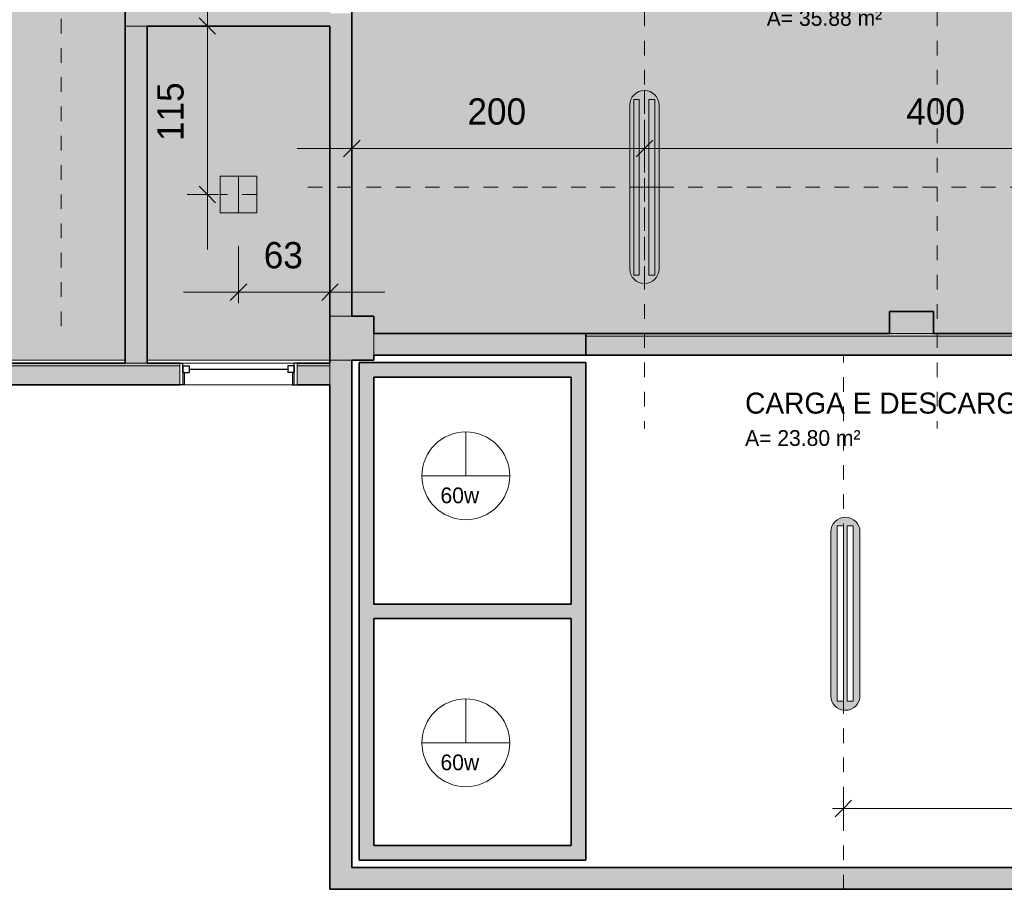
# Model space of a CAD drawing. Header units: metres. Extents: x -31 to 96, y -24 to 31.
# Tile 2 of 155: x -21.5 to -14.77, y -24.46 to -18.52. Entities that reach past the tile are written whole.
import ezdxf

# ---------------------------------------------------------------- set-up
doc = ezdxf.new("R2010")
doc.units = ezdxf.units.M
doc.linetypes.add('Oculta', pattern=[0.007144, 0.004763, -0.002381])
for name, color, linetype, lineweight in [('A-ANNO-DIMS', 211, 'Continuous', 9), ('A-ANNO-DIMS-75', 211, 'Continuous', 9), ('A-AREA-IDEN', 2, 'Continuous', 9), ('A-DETL', 90, 'Continuous', 18), ('A-DETL-GENF', 92, 'Continuous', 18), ('A-DETL-HDLN', 90, 'Oculta', 18), ('A-DETL-THIN', 151, 'Continuous', 18), ('A-GLAZ', 151, 'Continuous', 18), ('A-WALL', 113, 'Continuous', 18), ('A-WALL-PATT', 111, 'Continuous', 35), ('G-ANNO-TEXT', 231, 'Continuous', 9)]:
    doc.layers.add(name, color=color, linetype=linetype, lineweight=lineweight)
doc.styles.add('Century Gothic_1', font='GOTHIC.TTF', dxfattribs={"height": 0.251495})
doc.styles.add('Century Gothic_2', font='GOTHIC.TTF', dxfattribs={"height": 0.179639})
doc.styles.add('Century Gothic_3', font='GOTHIC.TTF', dxfattribs={"height": 0.107783})
doc.styles.add('Century Gothic_B', font='txt', dxfattribs={"height": 0.143612})
doc.dimstyles.new('_Cotas_detalhamento_2_5_mm', dxfattribs={"dimscale": 0.3048, "dimtxt": 0.1875, "dimasz": 0.369094, "dimexe": 0.246063, "dimexo": 0.738189, "dimgap": 0.369094, "dimtad": 1, "dimdec": 0, "dimlfac": 100, "dimzin": 0, "dimdsep": 46, "dimtxsty": 'Century Gothic_2', "dimblk1": 'OBLIQUE', "dimblk2": 'OBLIQUE', "dimsah": 1, "dimcen": 0.09, "dimdle": 1.230315, "dimazin": 0, "dimtfac": 1, "dimtdec": 4, "dimtix": 1, "dimtmove": 0, "dimatfit": 3, "dimfxl": 1, "dimtvp": 1, "dimtolj": 1, "dimtzin": 0, "dimarcsym": 2})
doc.dimstyles.new('_Cotas_detalhamento_3_5_mm', dxfattribs={"dimscale": 0.3048, "dimtxt": 0.2625, "dimasz": 0.369094, "dimexe": 0.246063, "dimexo": 0.738189, "dimgap": 0.369094, "dimtad": 1, "dimdec": 0, "dimlfac": 100, "dimzin": 0, "dimdsep": 46, "dimtxsty": 'Century Gothic_1', "dimblk1": 'OBLIQUE', "dimblk2": 'OBLIQUE', "dimsah": 1, "dimcen": 0.09, "dimdle": 0.246063, "dimazin": 0, "dimtfac": 1, "dimtdec": 4, "dimtix": 1, "dimtmove": 0, "dimatfit": 3, "dimfxl": 1, "dimtvp": 1, "dimtolj": 1, "dimtzin": 0, "dimarcsym": 2})

# ---------------------------------------------------------------- blocks, each defined once
blk = doc.blocks.new('Casement w Mullions-Number_0002 - _JANELA 3-2386841-PLANTA DE TETO - LUMINOTÉCNICO')
at = {"layer": 'A-GLAZ', "lineweight": 25}
for p, q in [((-0.4, 0.075), (-0.38095, 0.075)), ((-0.38095, 0.01055), (-0.38095, 0.075)), ((0.38095, 0.01055), (0.38095, 0.075)), ((0.4, 0.075), (0.38095, 0.075)), ((-0.38095, 0.055), (-0.38095, 0.01055)), ((-0.38095, 0.055), (-0.3365, 0.055)), ((-0.38095, 0.01055), (-0.3365, 0.01055)), ((-0.38095, 0.01055), (-0.36825, 0.01055)), ((-0.36825, -0.075), (-0.36825, 0.01055)), ((-0.3365, 0.055), (-0.3365, 0.01055)), ((-0.3365, 0.03277), (0.3365, 0.03277)), ((0.3365, 0.055), (0.3365, 0.01055)), ((0.38095, 0.055), (0.3365, 0.055)), ((0.38095, 0.01055), (0.3365, 0.01055)), ((0.36825, 0.01055), (0.38095, 0.01055)), ((0.36825, 0.01055), (0.36825, -0.075)), ((0.38095, 0.055), (0.38095, 0.01055)), ((-0.36825, -0.075), (-0.4, -0.075)), ((0.36825, -0.075), (0.4, -0.075))]:
    blk.add_line(p, q, dxfattribs=at)
at = {"layer": 'A-GLAZ'}
for p, q in [((-0.38095, 0.075), (-0.4, 0.075)), ((-0.4, 0.075), (-0.4, -0.075)), ((-0.38095, -0.075), (-0.38095, 0.075)), ((0.38095, 0.075), (-0.38095, 0.075)), ((-0.38095, 0.075), (-0.38095, -0.075)), ((0.38095, 0.075), (0.38095, -0.075)), ((0.4, 0.075), (0.38095, 0.075)), ((0.38095, -0.075), (0.38095, 0.075)), ((0.4, -0.075), (0.4, 0.075)), ((-0.4, -0.075), (-0.38095, -0.075)), ((-0.38095, -0.075), (0.38095, -0.075)), ((0.38095, -0.075), (0.4, -0.075))]:
    blk.add_line(p, q, dxfattribs=at)
blk = doc.blocks.new('DIMBLOCK66-PLANTA DE TETO - LUMINOTÉCNICO')
at = {"layer": 'A-ANNO-DIMS-75'}
for p, q in [((-15.8673, -24.0578), (-15.8673, -23.8374)), ((-12.5073, -24.0578), (-12.5073, -23.8374)), ((-15.9423, -23.9124), (-12.5073, -23.9124)), ((-15.8673, -23.9124), (-15.8673, -24.0578)), ((-12.5073, -23.9124), (-12.5073, -24.0578))]:
    blk.add_line(p, q, dxfattribs=at)
at = {"layer": 'A-ANNO-DIMS-75', "lineweight": 18}
for p, q in [((-15.8673, -23.9124), (-15.811, -23.8561)), ((-12.5073, -23.9124), (-12.451, -23.8561)), ((-15.8673, -23.9124), (-15.9235, -23.9686)), ((-12.5073, -23.9124), (-12.5635, -23.9686))]:
    blk.add_line(p, q, dxfattribs=at)
at = {"layer": 'A-ANNO-DIMS-75', "color": 0, "insert": (-14.481, -23.4775), "char_height": 0.25149, "width": 0.705, "attachment_point": 1, "line_spacing_factor": 0.984117, "style": 'Century Gothic_1'}
blk.add_mtext('336', dxfattribs=at)
blk = doc.blocks.new('_Oblique')
at = {"color": 0, "linetype": 'ByBlock', "lineweight": -2}
blk.add_line((-0.5, -0.5), (0.5, 0.5), dxfattribs=at)
blk = doc.blocks.new('DIMBLOCK212-PLANTA DE TETO - LUMINOTÉCNICO')
at = {"layer": 'A-ANNO-DIMS-75'}
for p, q in [((-20.2147, -18.1896), (-20.2147, -20.091)), ((-20.3601, -18.5646), (-20.1397, -18.5646)), ((-20.2147, -18.5646), (-20.3601, -18.5646)), ((-20.3523, -19.716), (-20.1397, -19.716)), ((-20.2147, -19.716), (-20.3523, -19.716))]:
    blk.add_line(p, q, dxfattribs=at)
at = {"layer": 'A-ANNO-DIMS-75', "lineweight": 18}
for p, q in [((-20.2147, -18.5646), (-20.2709, -18.5083)), ((-20.2147, -18.5646), (-20.1584, -18.6208)), ((-20.2147, -19.716), (-20.2709, -19.6597)), ((-20.2147, -19.716), (-20.1584, -19.7722))]:
    blk.add_line(p, q, dxfattribs=at)
at = {"layer": 'A-ANNO-DIMS-75', "color": 0, "insert": (-20.5574, -19.3501), "char_height": 0.17964, "width": 0.503571, "attachment_point": 1, "rotation": 90, "line_spacing_factor": 0.984117, "style": 'Century Gothic_2'}
blk.add_mtext('115', dxfattribs=at)
blk = doc.blocks.new('DIMBLOCK213-PLANTA DE TETO - LUMINOTÉCNICO')
at = {"layer": 'A-ANNO-DIMS-75'}
for p, q in [((-20.0023, -20.066), (-20.0023, -20.4581)), ((-20.0023, -20.3831), (-20.0023, -20.066)), ((-19.3773, -20.5286), (-19.3773, -20.3081)), ((-20.3773, -20.3831), (-19.0023, -20.3831)), ((-19.3773, -20.3831), (-19.3773, -20.5286))]:
    blk.add_line(p, q, dxfattribs=at)
at = {"layer": 'A-ANNO-DIMS-75', "lineweight": 18}
for p, q in [((-20.0023, -20.3831), (-19.946, -20.3269)), ((-19.3773, -20.3831), (-19.321, -20.3269)), ((-20.0023, -20.3831), (-20.0585, -20.4394)), ((-19.3773, -20.3831), (-19.4335, -20.4394))]:
    blk.add_line(p, q, dxfattribs=at)
at = {"layer": 'A-ANNO-DIMS-75', "color": 0, "insert": (-19.8297, -20.0404), "char_height": 0.17964, "width": 0.335714, "attachment_point": 1, "line_spacing_factor": 0.984117, "style": 'Century Gothic_2'}
blk.add_mtext('63', dxfattribs=at)
blk = doc.blocks.new('DIMBLOCK217-PLANTA DE TETO - LUMINOTÉCNICO')
at = {"layer": 'A-ANNO-DIMS-75'}
for p, q in [((-19.2273, -19.5464), (-19.2273, -19.3259)), ((-17.2273, -19.5464), (-17.2273, -19.3259)), ((-19.6023, -19.4009), (-17.2273, -19.4009)), ((-19.2273, -19.4009), (-19.2273, -19.5464)), ((-17.2273, -19.4009), (-17.2273, -19.5464))]:
    blk.add_line(p, q, dxfattribs=at)
at = {"layer": 'A-ANNO-DIMS-75', "lineweight": 18}
for p, q in [((-19.2273, -19.4009), (-19.171, -19.3447)), ((-17.2273, -19.4009), (-17.171, -19.3447)), ((-19.2273, -19.4009), (-19.2835, -19.4572)), ((-17.2273, -19.4009), (-17.2835, -19.4572))]:
    blk.add_line(p, q, dxfattribs=at)
at = {"layer": 'A-ANNO-DIMS-75', "color": 0, "insert": (-18.4371, -19.0582), "char_height": 0.17964, "width": 0.503571, "attachment_point": 1, "line_spacing_factor": 0.984117, "style": 'Century Gothic_2'}
blk.add_mtext('200', dxfattribs=at)
blk = doc.blocks.new('DIMBLOCK218-PLANTA DE TETO - LUMINOTÉCNICO')
at = {"layer": 'A-ANNO-DIMS-75'}
for p, q in [((-17.2273, -19.5464), (-17.2273, -19.3259)), ((-13.2273, -19.5464), (-13.2273, -19.3259)), ((-17.2273, -19.4009), (-13.2273, -19.4009)), ((-17.2273, -19.4009), (-17.2273, -19.5464)), ((-13.2273, -19.4009), (-13.2273, -19.5464))]:
    blk.add_line(p, q, dxfattribs=at)
at = {"layer": 'A-ANNO-DIMS-75', "lineweight": 18}
for p, q in [((-17.2273, -19.4009), (-17.171, -19.3447)), ((-13.2273, -19.4009), (-13.171, -19.3447)), ((-17.2273, -19.4009), (-17.2835, -19.4572)), ((-13.2273, -19.4009), (-13.2835, -19.4572))]:
    blk.add_line(p, q, dxfattribs=at)
at = {"layer": 'A-ANNO-DIMS-75', "color": 0, "insert": (-15.4371, -19.0582), "char_height": 0.17964, "width": 0.503571, "attachment_point": 1, "line_spacing_factor": 0.984117, "style": 'Century Gothic_2'}
blk.add_mtext('400', dxfattribs=at)

msp = doc.modelspace()

# ---------------------------------------------------------------- hatches: boundary and pattern name
at = {"layer": 'A-DETL-GENF'}
h = msp.add_hatch(color=254, dxfattribs=at)
h.paths.add_polyline_path([(-20.6273, -20.8474), (-19.3773, -20.8474), (-19.3773, -18.5646), (-20.6273, -18.5646), (-20.6273, -20.7407)], flags=0)
h.paths.add_polyline_path([(-20.8523, -20.8474), (-20.7773, -20.8474), (-20.7773, -18.4146), (-19.3773, -18.4146), (-19.3773, -16.1146), (-23.2273, -16.1146), (-23.2273, -16.5245), (-23.0773, -16.5245), (-23.0773, -16.8245), (-23.3773, -16.8245), (-23.3773, -16.1146), (-26.734, -16.1146), (-26.734, -20.1646), (-23.3023, -20.1646), (-23.3023, -19.8646), (-23.0773, -19.8646), (-23.0773, -20.1646), (-22.3773, -20.1646), (-22.3773, -20.8474), (-21.1523, -20.8474)], flags=0)
h.paths.add_polyline_path([(-9.6773, -20.6646), (-7.3273, -20.6646), (-7.3273, -20.4146), (-7.0773, -20.4146), (-7.0773, -18.7646), (-9.6773, -18.7646), (-9.6773, -19.8546), (-9.8273, -19.8546), (-9.8273, -16.7159), (-10.8273, -16.7159), (-10.8273, -16.9146), (-11.0773, -16.9146), (-11.0773, -18.8146), (-11.2273, -18.8146), (-11.2273, -16.6646), (-14.9523, -16.6646), (-14.9523, -16.9146), (-15.3523, -16.9146), (-15.3523, -16.6646), (-17.7273, -16.6646), (-17.7273, -13.9396), (-19.2273, -13.9396), (-19.2273, -16.5146), (-19.0773, -16.5146), (-19.0773, -16.8146), (-19.2273, -16.8146), (-19.2273, -20.5474), (-19.0773, -20.5474), (-19.0773, -20.6646), (-15.5523, -20.6646), (-15.5523, -20.5146), (-15.2523, -20.5146), (-15.2523, -20.6646), (-11.2273, -20.6646), (-11.2273, -20.2146), (-11.0773, -20.2146), (-11.0773, -20.4146), (-10.8273, -20.4146), (-10.8273, -20.6646), (-9.8273, -20.6646), (-9.8273, -20.5546), (-9.6773, -20.5546), (-9.6773, -20.6421)], flags=0)
h.paths.add_polyline_path([(-6.8657, -20.6646), (-0.7273, -20.6646), (-0.7273, -17.7122), (-5.7773, -17.7122), (-5.7773, -19.0622), (-5.9273, -19.0622), (-5.9273, -16.7146), (-6.9273, -16.7146), (-6.9273, -20.6646)], flags=0)
h.paths.add_polyline_path([(-7.0773, -18.6146), (-7.0773, -16.9146), (-7.3273, -16.9146), (-7.3273, -16.7159), (-9.6773, -16.7159), (-9.6773, -18.6146), (-7.0891, -18.6146)], flags=0)
h.paths.add_polyline_path([(-0.7273, -17.5622), (-0.7273, -17.5337), (-0.7123, -17.5337), (-0.7123, -13.3837), (-0.7273, -13.3837), (-0.7273, -12.6646), (-6.9173, -12.6646), (-6.9173, -12.8146), (-7.2173, -12.8146), (-7.2173, -15.2646), (-5.9273, -15.2646), (-5.9273, -14.1646), (-5.7773, -14.1646), (-5.777, -17.5622), (-3.1285, -17.5622)], flags=0)
h.paths.add_polyline_path([(-7.3273, -16.5659), (-7.3273, -16.4646), (-6.9273, -16.4646), (-6.9273, -16.5646), (-5.9273, -16.5646), (-5.9273, -15.4146), (-7.3673, -15.4146), (-7.3673, -12.6646), (-9.4673, -12.6646), (-9.4673, -15.4159), (-9.6173, -15.4159), (-9.6173, -12.6646), (-10.8273, -12.6646), (-10.8273, -12.8146), (-11.0773, -12.8146), (-11.0773, -16.5146), (-10.8273, -16.5146), (-10.8273, -16.5659), (-8.143, -16.5659)], flags=0)
h.paths.add_polyline_path([(-11.348, -16.5146), (-11.2273, -16.5146), (-11.2273, -15.0146), (-15.2273, -15.0146), (-15.2273, -16.5146), (-13.5458, -16.5146)], flags=0)
h.paths.add_polyline_path([(-15.3773, -16.5146), (-15.3773, -12.7146), (-15.5023, -12.7146), (-15.5023, -12.6146), (-17.5773, -12.6146), (-17.5773, -16.5146), (-16.4043, -16.5146)], flags=0)
h.paths.add_polyline_path([(-20.634, -15.9646), (-19.3773, -15.9646), (-19.3773, -13.7896), (-17.7273, -13.7896), (-17.7273, -12.4646), (-15.5023, -12.4646), (-15.5023, -12.4146), (-15.2023, -12.4146), (-15.2023, -12.5646), (-15.0523, -12.5646), (-15.0523, -12.7146), (-14.3523, -12.7146), (-14.3523, -12.5646), (-11.2273, -12.5646), (-11.2273, -12.4146), (-10.8273, -12.4146), (-10.8273, -12.5146), (-8.9873, -12.5146), (-8.9873, -9.5146), (-9.9329, -9.5146), (-9.9329, -9.5159), (-10.0829, -9.5159), (-10.0829, -5.737), (-12.345, -3.6888), (-16.2273, -3.6888), (-16.2273, -2.4247), (-19.3773, -2.4247), (-19.3773, 0.6853), (-22.3073, 0.6853), (-22.3073, 0.6753), (-23.7273, 0.6753), (-23.7273, 0.6553), (-23.9623, 0.6553), (-23.9623, -0.6747), (-23.3773, -0.6747), (-23.3773, -0.5047), (-23.0773, -0.5047), (-23.0773, -0.6646), (-20.7173, -0.6646), (-20.7173, -2.5146), (-20.8673, -2.5146), (-20.8673, -0.8146), (-23.2273, -0.8146), (-23.2273, -1.7146), (-23.3773, -1.7146), (-23.3773, -0.8247), (-24.1123, -0.8247), (-24.1123, 0.6553), (-24.6623, 0.6553), (-24.6623, 4.8453), (-28.2123, 4.8453), (-28.2123, 4.6953), (-28.3623, 4.6953), (-28.3623, -0.5797), (-28.2123, -0.5797), (-28.2123, -0.8146), (-28.3623, -0.8146), (-28.3623, -3.9396), (-26.3623, -3.9396), (-26.3623, -4.6146), (-26.1448, -4.6146), (-26.1448, -4.7646), (-26.3623, -4.7646), (-26.3623, -5.9896), (-24.1623, -5.9896), (-24.1623, -6.1396), (-24.2623, -6.1396), (-24.2623, -6.3271), (-24.4123, -6.3271), (-24.4123, -6.1396), (-28.3623, -6.1396), (-28.3623, -8.3646), (-28.2273, -8.3646), (-28.2273, -8.5146), (-24.4123, -8.5146), (-24.4123, -8.3271), (-24.2623, -8.3271), (-24.2623, -8.5146), (-23.3773, -8.5146), (-23.3773, -8.3646), (-23.0773, -8.3646), (-23.0773, -8.5146), (-19.3023, -8.5146), (-19.3023, -8.3646), (-19.0773, -8.3646), (-19.0773, -11.2746), (-19.3023, -11.2746), (-19.3023, -12.4896), (-19.0773, -12.4896), (-19.0773, -12.7896), (-19.3773, -12.7896), (-19.3773, -12.7646), (-26.734, -12.7646), (-26.734, -15.9646), (-20.6667, -15.9646)], flags=0)
h.paths.add_polyline_path([(-15.2273, -14.8646), (-15.2223, -14.8646), (-15.2223, -12.7146), (-15.2273, -12.7146), (-15.2273, -14.8618)], flags=0)
h.paths.add_polyline_path([(-12.7987, -11.4646), (-13.0273, -11.4646), (-13.0273, -11.3146), (-12.2773, -11.3146), (-12.2773, -11.4646)], flags=0)
h.paths.add_polyline_path([(-11.5773, -11.4646), (-11.5773, -11.3146), (-11.2773, -11.3146), (-11.2773, -11.4646)], flags=0)
h.paths.add_polyline_path([(-13.7273, -11.4646), (-14.0273, -11.4646), (-14.0273, -11.3146), (-13.7273, -11.3146)], flags=0)
h.paths.add_polyline_path([(-16.4584, -11.4646), (-16.6273, -11.4646), (-16.6273, -11.3146), (-16.1773, -11.3146), (-16.1773, -11.4646), (-16.2273, -11.4646)], flags=0)
h.paths.add_polyline_path([(-15.4773, -11.4646), (-15.4773, -11.3146), (-15.0273, -11.3146), (-15.0273, -11.4646), (-15.3615, -11.4646)], flags=0)
h.paths.add_polyline_path([(-17.3273, -11.4646), (-17.8773, -11.4646), (-17.8773, -9.9146), (-17.7273, -9.9146), (-17.7273, -11.3146), (-17.3273, -11.3146)], flags=0)
h.paths.add_polyline_path([(-17.7273, -9.2146), (-17.8773, -9.2146), (-17.8773, -6.8847), (-17.7273, -6.8847), (-17.7273, -8.8146)], flags=0)
h.paths.add_polyline_path([(-17.7321, -6.1847), (-17.8773, -6.1847), (-17.8773, -5.8847), (-17.7273, -5.8847), (-17.7273, -6.1847)], flags=0)
h.paths.add_polyline_path([(-19.288, -6.1396), (-21.8123, -6.1396), (-21.8123, -5.9896), (-19.2273, -5.9896), (-19.2273, -6.1396)], flags=0)
h.paths.add_polyline_path([(-23.1089, -6.1396), (-23.4623, -6.1396), (-23.4623, -5.9896), (-22.5123, -5.9896), (-22.5123, -6.1396), (-23.0939, -6.1396)], flags=0)
h.paths.add_polyline_path([(-28.2273, -5.9896), (-26.5123, -5.9896), (-26.5123, -4.0896), (-28.3623, -4.0896), (-28.3623, -5.9896)], flags=0)
h.paths.add_polyline_path([(-10.0029, -5.5856), (-6.5934, -1.8198), (-7.8905, -0.6454), (-8.9918, -1.8617), (-9.9184, -1.0228), (-12.2267, -3.572), (-10.003, -5.5855)], flags=0)
h.paths.add_polyline_path([(-17.8773, -5.1847), (-17.8773, -4.7847), (-17.7273, -4.7847), (-17.7273, -5.1847)], flags=0)
h.paths.add_polyline_path([(-19.3773, -4.9396), (-19.5273, -4.9396), (-19.5273, -4.5646), (-19.2273, -4.5646), (-19.2273, -4.9396), (-19.3168, -4.9396)], flags=0)
h.paths.add_polyline_path([(-20.7173, -4.7646), (-21.0373, -4.7646), (-21.0373, -4.6146), (-20.8673, -4.6146), (-20.8673, -4.5146), (-20.7173, -4.5146), (-20.7173, -4.6146)], flags=0)
h.paths.add_polyline_path([(-23.0373, -4.7646), (-24.1448, -4.7646), (-24.1448, -4.6146), (-23.3773, -4.6146), (-23.3773, -3.7146), (-23.2273, -3.7146), (-23.2273, -4.4646), (-23.0823, -4.4646), (-23.0823, -4.6146), (-23.0373, -4.6146)], flags=0)
h.paths.add_polyline_path([(-20.6877, 0.8353), (-19.3773, 0.8353), (-19.3773, 4.8453), (-22.1573, 4.8453), (-22.1573, 0.8353), (-20.7173, 0.8353)], flags=0)
h = msp.add_hatch(color=2, dxfattribs=at)
h.paths.add_polyline_path([(-15.8538, -23.2413), (-15.8279, -23.2379), (-15.8038, -23.2279), (-15.7831, -23.212), (-15.7672, -23.1913), (-15.7572, -23.1671), (-15.7538, -23.1413), (-15.7538, -22.0218), (-15.7572, -21.9959), (-15.7672, -21.9718), (-15.7831, -21.9511), (-15.8038, -21.9352), (-15.8279, -21.9252), (-15.8538, -21.9218), (-15.8796, -21.9252), (-15.9038, -21.9352), (-15.9245, -21.9511), (-15.9404, -21.9718), (-15.9504, -21.9959), (-15.9538, -22.0218), (-15.9538, -23.1413), (-15.9504, -23.1671), (-15.9404, -23.1913), (-15.9245, -23.212), (-15.9038, -23.2279), (-15.8796, -23.2379), (-15.8673, -23.2395)], flags=0)
h.paths.add_polyline_path([(-15.9088, -23.1796), (-15.9088, -21.9796), (-15.8673, -21.9796), (-15.8673, -23.1796), (-15.9038, -23.1796)], flags=0)
h.paths.add_polyline_path([(-15.8005, -23.1796), (-15.8417, -23.1796), (-15.8417, -21.9796), (-15.8005, -21.9796), (-15.8005, -23.1671)], flags=0)
at = {"layer": 'A-WALL-PATT', "lineweight": 18}
for color, points in [(7, [(-19.3773, -18.5646), (-19.3773, -18.4146), (-20.7773, -18.4146), (-20.7773, -18.5646), (-20.6273, -18.5646)]), (256, [(-19.2273, -20.5474), (-19.2273, -18.4771), (-19.3773, -18.4771), (-19.3773, -20.5474)]), (7, [(-20.6877, -20.8674), (-20.6273, -20.8674), (-20.6273, -18.5646), (-20.7773, -18.5646), (-20.7773, -20.8674)]), (256, [(-15.2523, -20.6646), (-15.2523, -20.5146), (-15.5523, -20.5146), (-15.5523, -20.6646)]), (256, [(-19.3773, -20.8474), (-19.0773, -20.8474), (-19.0773, -20.5474), (-19.3773, -20.5474), (-19.3773, -20.8146)]), (7, [(-19.0773, -20.8146), (-17.6273, -20.8146), (-17.6273, -20.6646), (-19.0773, -20.6646)]), (256, [(-17.6273, -20.8146), (-11.2273, -20.8146), (-11.2273, -20.6846), (-17.6273, -20.6846)]), (7, [(-19.3773, -24.4646), (-19.2273, -24.4646), (-19.2273, -20.8474), (-19.3773, -20.8474), (-19.3773, -24.3146)]), (256, [(-19.1773, -24.1646), (-19.0773, -24.1646), (-19.0773, -20.8646), (-19.1773, -20.8646), (-19.1773, -23.1859)]), (256, [(-18.9318, -20.9646), (-17.6273, -20.9646), (-17.6273, -20.8646), (-19.0773, -20.8646), (-19.0773, -20.9646)]), (256, [(-17.6273, -24.1646), (-17.6273, -20.9646), (-17.7273, -20.9646), (-17.7273, -24.1646)]), (256, [(-19.0712, -22.6146), (-17.7273, -22.6146), (-17.7273, -22.5146), (-19.0773, -22.5146), (-19.0773, -22.6146)]), (256, [(-19.1773, -24.2646), (-17.6273, -24.2646), (-17.6273, -24.1646), (-19.1773, -24.1646)]), (7, [(-19.2273, -24.4646), (-10.8273, -24.4646), (-10.8273, -24.3146), (-19.2273, -24.3146)])]:
    msp.add_hatch(color=color, dxfattribs=at).paths.add_polyline_path(points, flags=0)
at = {"layer": 'A-WALL-PATT'}
msp.add_hatch(color=256, dxfattribs=at).paths.add_polyline_path([(-11.2273, -20.6846), (-11.2273, -20.6646), (-17.6273, -20.6646), (-17.6273, -20.6846), (-13.664, -20.6846)], flags=0)
at = {"layer": 'A-WALL-PATT', "lineweight": 18}
h = msp.add_hatch(color=256, dxfattribs=at)
h.paths.add_polyline_path([(-20.6877, -20.8874), (-20.4023, -20.8874), (-20.4023, -20.8674), (-22.3773, -20.8674), (-22.3773, -20.8874), (-20.7773, -20.8874)], flags=0)
h.paths.add_polyline_path([(-19.3773, -20.8874), (-19.3773, -20.8674), (-19.6023, -20.8674), (-19.6023, -20.8874), (-19.3973, -20.8874)], flags=0)
at = {"layer": 'A-WALL-PATT'}
h = msp.add_hatch(color=256, dxfattribs=at)
h.paths.add_polyline_path([(-20.6877, -21.0174), (-20.4023, -21.0174), (-20.4023, -20.8874), (-22.3773, -20.8874), (-22.3773, -21.0174), (-20.7773, -21.0174)], flags=0)
h.paths.add_polyline_path([(-19.6023, -21.0174), (-19.3773, -21.0174), (-19.3773, -20.8874), (-19.6023, -20.8874)], flags=0)

# ---------------------------------------------------------------- linework, layer by layer
at = {"layer": 'A-DETL'}
for p, q in [((-17.3273, -19.1049), (-17.3273, -20.2243)), ((-17.2989, -20.2665), (-17.2989, -19.0665)), ((-17.2989, -19.0665), (-17.2628, -19.0665)), ((-17.2628, -19.0665), (-17.2628, -20.2665)), ((-17.1973, -20.2665), (-17.1973, -19.0665)), ((-17.1973, -19.0665), (-17.1552, -19.0665)), ((-17.1552, -19.0665), (-17.1552, -20.2665)), ((-17.1273, -20.2243), (-17.1273, -19.1049)), ((-19.8773, -19.591), (-20.1273, -19.591)), ((-20.1273, -19.591), (-20.1273, -19.841)), ((-19.8773, -19.841), (-19.8773, -19.591)), ((-20.1273, -19.841), (-19.8773, -19.841)), ((-17.2628, -20.2665), (-17.2989, -20.2665)), ((-17.1552, -20.2665), (-17.1973, -20.2665)), ((-22.3773, -20.8474), (-20.7773, -20.8474)), ((-20.6273, -20.8474), (-19.3773, -20.8474)), ((-18.4485, -21.6385), (-18.4485, -21.3385)), ((-18.7485, -21.6385), (-18.1485, -21.6385)), ((-15.9088, -21.9796), (-15.8673, -21.9796)), ((-15.9088, -23.1796), (-15.9088, -21.9796)), ((-15.8673, -21.9796), (-15.8673, -23.1796)), ((-15.8417, -23.1796), (-15.8417, -21.9796)), ((-15.8417, -21.9796), (-15.8005, -21.9796)), ((-15.8005, -21.9796), (-15.8005, -23.1796)), ((-15.9538, -22.0218), (-15.9538, -23.1413)), ((-15.7538, -23.1413), (-15.7538, -22.0218)), ((-18.4485, -23.4635), (-18.4485, -23.1635)), ((-15.8673, -23.1796), (-15.9088, -23.1796)), ((-15.8005, -23.1796), (-15.8417, -23.1796)), ((-18.7485, -23.4635), (-18.1485, -23.4635))]:
    msp.add_line(p, q, dxfattribs=at)
for centre in [(-18.4485, -21.6385), (-18.4485, -23.4635)]:
    msp.add_circle(centre, 0.3, dxfattribs=at)
for centre, start, end in [((-17.2273, -19.1049), 360, 180), ((-17.2273, -20.2243), 180, 360), ((-15.8538, -22.0218), 0, 180), ((-15.8538, -23.1413), 180, 0)]:
    msp.add_arc(centre, 0.1, start, end, dxfattribs=at)
at = {"layer": 'A-DETL-HDLN'}
for p, q in [((-21.214, -16.1146), (-21.214, -20.7146)), ((-17.2273, -16.6646), (-17.2273, -21.3146)), ((-15.2273, -16.6646), (-15.2273, -21.3146)), ((-17.2273, -19.0049), (-17.2273, -20.3243)), ((-19.8773, -19.716), (-20.1273, -19.716)), ((-11.2273, -19.6646), (-19.6273, -19.6646)), ((-17.1273, -19.6646), (-17.3273, -19.6646)), ((-15.8673, -24.4646), (-15.8673, -20.8146))]:
    msp.add_line(p, q, dxfattribs=at)
at = {"layer": 'A-DETL-THIN'}
msp.add_line((-20.0023, -19.591), (-20.0023, -19.841), dxfattribs=at)
at = {"layer": 'A-WALL', "lineweight": 35}
for p, q in [((-19.2273, -16.8146), (-19.2273, -20.5474)), ((-20.7773, -20.8674), (-20.7773, -18.4146)), ((-19.3773, -18.5646), (-20.6273, -18.5646)), ((-20.6273, -18.5646), (-20.6273, -20.8674)), ((-19.3773, -20.8674), (-19.3773, -18.5646)), ((-15.5523, -20.6646), (-15.5523, -20.5146)), ((-15.5523, -20.5146), (-15.2523, -20.5146)), ((-15.2523, -20.5146), (-15.2523, -20.6646)), ((-19.2273, -20.5474), (-19.0773, -20.5474)), ((-19.0773, -20.5474), (-19.0773, -20.6646)), ((-19.0773, -20.6646), (-15.5523, -20.6646)), ((-17.6273, -20.6646), (-17.6273, -20.8146)), ((-15.2523, -20.6646), (-11.2273, -20.6646)), ((-19.0773, -20.8474), (-19.2273, -20.8474)), ((-19.2273, -20.8474), (-19.2273, -24.3146)), ((-19.1773, -24.2646), (-19.1773, -20.8646)), ((-19.1773, -20.8646), (-17.6273, -20.8646)), ((-19.0773, -20.8146), (-19.0773, -20.8474)), ((-7.9273, -20.8146), (-19.0773, -20.8146)), ((-17.6273, -20.8646), (-17.6273, -24.2646)), ((-22.3773, -20.8674), (-20.7773, -20.8674)), ((-20.6273, -20.8674), (-20.4023, -20.8674)), ((-19.6023, -20.8674), (-19.3773, -20.8674)), ((-19.0773, -20.9646), (-19.0773, -22.5146)), ((-17.7273, -20.9646), (-19.0773, -20.9646)), ((-17.7273, -22.5146), (-17.7273, -20.9646)), ((-20.4023, -21.0174), (-22.3773, -21.0174)), ((-19.3773, -21.0174), (-19.6023, -21.0174)), ((-19.3773, -24.4646), (-19.3773, -21.0174)), ((-19.0773, -22.5146), (-17.7273, -22.5146)), ((-19.0773, -22.6146), (-19.0773, -24.1646)), ((-17.7273, -22.6146), (-19.0773, -22.6146)), ((-17.7273, -24.1646), (-17.7273, -22.6146)), ((-19.0773, -24.1646), (-17.7273, -24.1646)), ((-17.6273, -24.2646), (-19.1773, -24.2646)), ((-19.2273, -24.3146), (-10.8273, -24.3146)), ((-10.8273, -24.4646), (-19.3773, -24.4646))]:
    msp.add_line(p, q, dxfattribs=at)
at = {"layer": 'A-WALL'}
for p, q in [((-20.7773, -18.5646), (-20.6273, -18.5646)), ((-19.2273, -20.5474), (-19.3773, -20.5474)), ((-19.0773, -20.6646), (-19.0773, -20.8146)), ((-17.6273, -20.6846), (-11.2273, -20.6846)), ((-15.2523, -20.6646), (-15.5523, -20.6646)), ((-19.3773, -20.8474), (-19.2273, -20.8474)), ((-20.4023, -20.8874), (-22.3773, -20.8874)), ((-20.6273, -20.8674), (-20.7773, -20.8674)), ((-19.3773, -20.8874), (-19.6023, -20.8874)), ((-19.3773, -20.8674), (-19.3773, -21.0174))]:
    msp.add_line(p, q, dxfattribs=at)

# ---------------------------------------------------------------- block references
at = {"layer": 'A-GLAZ'}
msp.add_blockref('Casement w Mullions-Number_0002 - _JANELA 3-2386841-PLANTA DE TETO - LUMINOTÉCNICO', (-20.0023, -20.9424), dxfattribs=at)

# ---------------------------------------------------------------- texts
at = {"layer": 'A-AREA-IDEN', "attachment_point": 1}
for s, insert, char_height, width, line_spacing_factor, style in [('A= 35.88 m²', (-16.3913, -18.455), 0.107783, 1.00305, 0.984117, 'Century Gothic_3'), ('CARGA E DESCARGA', (-16.5392, -21.0696), 0.143612, 2.4336, 0.984796, 'Century Gothic_B'), ('A= 23.80 m²', (-16.5392, -21.3261), 0.107783, 1.00305, 0.984117, 'Century Gothic_3')]:
    msp.add_mtext(s, dxfattribs=dict(at, insert=insert, char_height=char_height, width=width, line_spacing_factor=line_spacing_factor, style=style))
at = {"layer": 'G-ANNO-TEXT', "color": 7, "char_height": 0.10778, "width": 0.3429, "attachment_point": 1, "line_spacing_factor": 0.984117, "style": 'Century Gothic_3'}
for insert in [(-18.6215, -21.7181), (-18.6215, -23.5431)]:
    msp.add_mtext('60w', dxfattribs=dict(at, insert=insert))

# ---------------------------------------------------------------- dimensions: what is measured, and where the dimension line sits
at = {"layer": 'A-ANNO-DIMS'}
dim = msp.add_linear_dim(base=(-20.2147, -19.716), p1=(-20.1351, -18.5646), p2=(-20.1273, -19.716), angle=90, dimstyle='_Cotas_detalhamento_2_5_mm', override={"dimpost": '<>', "dimfxl": 1.151414}, dxfattribs=at)
dim.commit()
dim.dimension.update_dxf_attribs({"geometry": 'DIMBLOCK212-PLANTA DE TETO - LUMINOTÉCNICO', "text_midpoint": (-20.4193, -19.1403)})
for base, p1, p2, dimstyle, override, picture, middle in [((-17.2273, -19.4009), (-19.2273, -19.3214), (-17.2273, -19.3214), '_Cotas_detalhamento_2_5_mm', {"dimpost": '<>', "dimfxl": 2}, 'DIMBLOCK217-PLANTA DE TETO - LUMINOTÉCNICO', (-18.2273, -19.1941)), ((-13.2273, -19.4009), (-17.2273, -19.3214), (-13.2273, -19.3214), '_Cotas_detalhamento_2_5_mm', {"dimpost": '<>', "dimfxl": 4}, 'DIMBLOCK218-PLANTA DE TETO - LUMINOTÉCNICO', (-15.2273, -19.1941)), ((-19.3772739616, -20.3831479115), (-20.0022739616, -19.8409746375), (-19.3772739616, -20.3035983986), '_Cotas_detalhamento_2_5_mm', {"dimpost": '<>', "dimfxl": 0.77759}, 'DIMBLOCK213-PLANTA DE TETO - LUMINOTÉCNICO', (-19.6897739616, -20.1763099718)), ((-12.5073, -23.9124), (-15.8673, -23.8328), (-12.5073, -23.8328), '_Cotas_detalhamento_3_5_mm', {"dimpost": '<>', "dimfxl": 3.36}, 'DIMBLOCK66-PLANTA DE TETO - LUMINOTÉCNICO', (-14.1873, -23.6678))]:
    dim = msp.add_linear_dim(base=base, p1=p1, p2=p2, dimstyle=dimstyle, override=override, dxfattribs=at)
    dim.commit()
    dim.dimension.update_dxf_attribs({"geometry": picture, "text_midpoint": middle})

doc.saveas('drawing.dxf')
